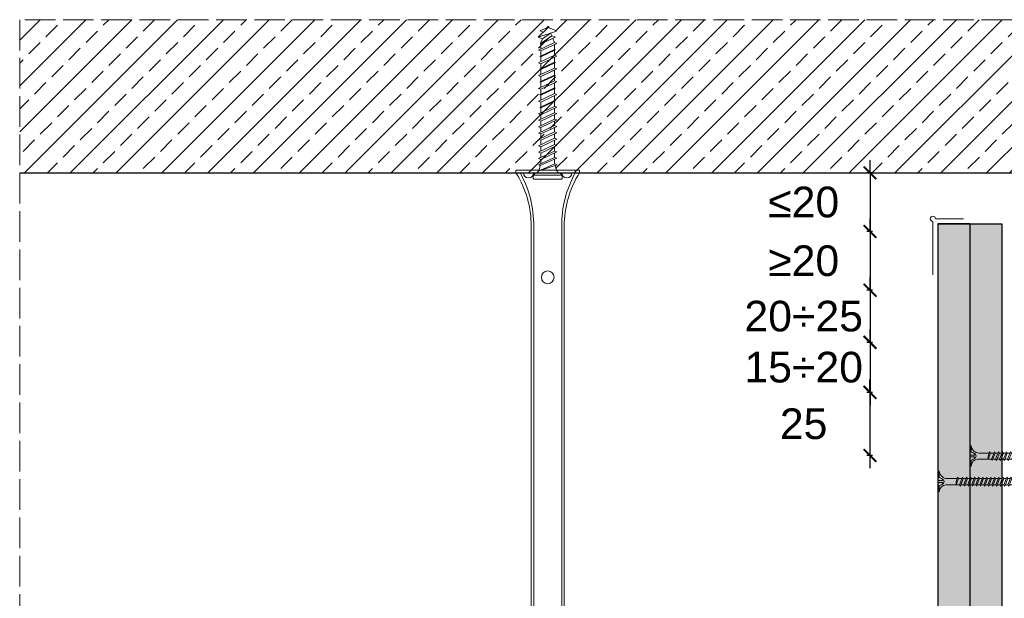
# Model space of a CAD drawing. Header units: millimetres. Extents: x -1515 to 3051, y -92 to 2830.
# Tile 2 of 30: x -1515 to -1129, y 451 to 678. Entities that reach past the tile are written whole.
import ezdxf

# ---------------------------------------------------------------- set-up
doc = ezdxf.new("R2010")
doc.units = ezdxf.units.MM
doc.linetypes.add('ACAD_ISO02W100', pattern=[15, 12, -3])
for name, color, linetype, lineweight in [('_RIGIPS AKCESORIA', 7, 'Continuous', 18), ('_RIGIPS G-K', 7, 'Continuous', 25), ('KRESKOWANIE', 7, 'Continuous', 9), ('PRZERYWANA', 7, 'ACAD_ISO02W100', 9), ('WYMIARY', 7, 'Continuous', 25)]:
    doc.layers.add(name, color=color, linetype=linetype, lineweight=lineweight)
doc.styles.get("Standard").update_dxf_attribs({"font": 'arial.ttf'})
doc.dimstyles.new('ISO-25', dxfattribs={"dimtxt": 2.5, "dimasz": 2.5, "dimexe": 1.25, "dimexo": 0.625, "dimtad": 1, "dimtxsty": 'Standard', "dimcen": 2.5, "dimadec": 0, "dimazin": 0, "dimtfac": 1, "dimtmove": 0, "dimatfit": 3, "dimfxl": 1, "dimarcsym": 0})
pattern_1 = [(225, (-1647.0183, -854.1394), (1.122532, -3.367596), [0, -3.175])]

# ---------------------------------------------------------------- blocks, each defined once
blk = doc.blocks.new('noniusz gorny widok')
for p, q in [((418.67, 301.96), (418.67, 302.96)), ((418.67, 302.96), (443.67, 302.96)), ((418.67, 301.96), (443.67, 301.96)), ((421.67, 301.96), (425.67, 301.96)), ((443.67, 301.96), (443.67, 302.96)), ((424.67, 11.96), (424.67, 281.05)), ((425.67, 11.96), (425.67, 281.05)), ((436.67, 11.96), (436.67, 281.05)), ((437.67, 11.96), (437.67, 281.05)), ((424.67, 11.96), (437.67, 11.96))]:
    blk.add_line(p, q)
for centre in [(431.17, 261.05), (431.17, 26.96)]:
    blk.add_circle(centre, 2.5)
for centre, radius, start, end in [((386.97, 281.54), 37.7, 359.2509, 32.7784), ((383.61, 281.48), 42.06, 359.4173, 29.1348), ((423.67, 301.96), 2, 180, 0), ((478.72, 281.48), 42.06, 150.8652, 180.5827), ((438.67, 301.96), 2, 180, 0), ((475.36, 281.54), 37.7, 147.2216, 180.7491)]:
    blk.add_arc(centre, radius, start, end)
blk = doc.blocks.new('kolek beton 65')
at = {"layer": '_RIGIPS AKCESORIA'}
for p, q in [((-125.3, -933.58), (-125.96, -934.72)), ((-122.91, -940.73), (-125.3, -933.58)), ((-122.93, -933.94), (-123.47, -935.41)), ((-120.25, -939.63), (-122.93, -933.94)), ((-120.48, -933.42), (-120.81, -934.33)), ((-117.51, -939.63), (-120.48, -933.42)), ((-117.93, -933.94), (-118.08, -934.33)), ((-115.25, -939.63), (-117.93, -933.94)), ((-115.48, -933.42), (-115.81, -934.33)), ((-112.51, -939.63), (-115.48, -933.42)), ((-112.93, -933.94), (-113.08, -934.33)), ((-110.25, -939.63), (-112.93, -933.94)), ((-110.48, -933.42), (-110.81, -934.33)), ((-110.48, -933.42), (-110.81, -934.33)), ((-107.51, -939.63), (-110.48, -933.42)), ((-107.93, -933.94), (-108.08, -934.33)), ((-105.25, -939.63), (-107.93, -933.94)), ((-105.48, -933.42), (-105.81, -934.33)), ((-102.51, -939.63), (-105.48, -933.42)), ((-102.93, -933.94), (-103.08, -934.33)), ((-100.25, -939.63), (-102.93, -933.94)), ((-100.48, -933.42), (-100.81, -934.33)), ((-97.51, -939.63), (-100.48, -933.42)), ((-97.93, -933.94), (-98.08, -934.33)), ((-95.25, -939.63), (-97.93, -933.94)), ((-95.48, -933.42), (-95.81, -934.33)), ((-92.51, -939.63), (-95.48, -933.42)), ((-92.98, -933.42), (-93.31, -934.33)), ((-90.01, -939.63), (-92.98, -933.42)), ((-90.48, -933.42), (-90.81, -934.33)), ((-87.51, -939.63), (-90.48, -933.42)), ((-87.98, -933.42), (-88.31, -934.33)), ((-85.01, -939.63), (-87.98, -933.42)), ((-85.48, -933.42), (-85.81, -934.33)), ((-82.51, -939.63), (-85.48, -933.42)), ((-82.98, -933.42), (-83.31, -934.33)), ((-80.01, -939.63), (-82.98, -933.42)), ((-80.48, -933.42), (-80.81, -934.33)), ((-77.51, -939.63), (-80.48, -933.42)), ((-77.98, -933.42), (-78.31, -934.33)), ((-75.01, -939.63), (-77.98, -933.42)), ((-75.47, -933.37), (-75.81, -934.33)), ((-75.47, -933.37), (-72.61, -939.89)), ((-72.91, -933.23), (-73.27, -934.2)), ((-70.43, -940.67), (-72.91, -933.23)), ((-68.91, -931.37), (-69.76, -932.23)), ((-69.76, -932.23), (-69.76, -941.73)), ((-67.81, -931.28), (-68.91, -931.37)), ((-68.91, -942.59), (-68.91, -931.37)), ((-67.26, -942.18), (-67.26, -931.78)), ((-126.91, -936.37), (-127.26, -936.98)), ((-126.9, -936.83), (-127.26, -936.98)), ((-126.72, -937.2), (-127.26, -936.98)), ((-127.02, -936.57), (-125.7, -939.37)), ((-125.41, -940.08), (-126.91, -936.37)), ((-126.69, -936.74), (-126.75, -936.77)), ((-125.96, -934.72), (-126.69, -936.74)), ((-126.69, -936.74), (-122.91, -940.73)), ((-123.47, -935.41), (-124.54, -935.85)), ((-122.3, -939.04), (-124.54, -935.85)), ((-123.47, -935.41), (-120.37, -939.96)), ((-120.86, -934.33), (-122.44, -934.98)), ((-120.81, -934.33), (-120.86, -934.33)), ((-117.85, -940.54), (-120.81, -934.33)), ((-118.08, -934.33), (-120.05, -934.33)), ((-118.08, -934.33), (-115.39, -940.02)), ((-115.81, -934.33), (-117.73, -934.33)), ((-112.85, -940.54), (-115.81, -934.33)), ((-113.08, -934.33), (-115.05, -934.33)), ((-113.08, -934.33), (-110.39, -940.02)), ((-110.81, -934.33), (-112.73, -934.33)), ((-108.28, -939.63), (-110.81, -934.33)), ((-107.85, -940.54), (-110.81, -934.33)), ((-108.08, -934.33), (-110.05, -934.33)), ((-107.51, -939.63), (-110.05, -934.33)), ((-108.08, -934.33), (-105.39, -940.02)), ((-105.81, -934.33), (-107.73, -934.33)), ((-102.85, -940.54), (-105.81, -934.33)), ((-103.08, -934.33), (-105.05, -934.33)), ((-103.08, -934.33), (-100.39, -940.02)), ((-100.81, -934.33), (-102.73, -934.33)), ((-97.85, -940.54), (-100.81, -934.33)), ((-98.08, -934.33), (-100.05, -934.33)), ((-98.08, -934.33), (-95.39, -940.02)), ((-95.81, -934.33), (-97.73, -934.33)), ((-92.85, -940.54), (-95.81, -934.33)), ((-93.31, -934.33), (-95.05, -934.33)), ((-90.35, -940.54), (-93.31, -934.33)), ((-90.81, -934.33), (-92.55, -934.33)), ((-87.85, -940.54), (-90.81, -934.33)), ((-88.31, -934.33), (-90.05, -934.33)), ((-85.35, -940.54), (-88.31, -934.33)), ((-85.81, -934.33), (-87.55, -934.33)), ((-82.85, -940.54), (-85.81, -934.33)), ((-83.31, -934.33), (-85.05, -934.33)), ((-80.35, -940.54), (-83.31, -934.33)), ((-80.81, -934.33), (-82.55, -934.33)), ((-77.85, -940.54), (-80.81, -934.33)), ((-80.05, -934.33), (-78.31, -934.33)), ((-75.35, -940.54), (-78.31, -934.33)), ((-75.81, -934.33), (-77.55, -934.33)), ((-72.85, -940.54), (-75.81, -934.33)), ((-73.27, -934.2), (-70.43, -940.67)), ((-124.89, -938.64), (-125.41, -940.08)), ((-122.3, -939.04), (-122.91, -940.73)), ((-120.86, -939.63), (-122.3, -939.04)), ((-120.6, -939.63), (-120.86, -939.63)), ((-120.25, -939.63), (-120.37, -939.96)), ((-118.28, -939.63), (-120.25, -939.63)), ((-117.51, -939.63), (-117.85, -940.54)), ((-115.58, -939.63), (-117.51, -939.63)), ((-115.25, -939.63), (-115.39, -940.02)), ((-113.28, -939.63), (-115.25, -939.63)), ((-112.51, -939.63), (-112.85, -940.54)), ((-110.6, -939.63), (-112.51, -939.63)), ((-110.25, -939.63), (-110.39, -940.02)), ((-108.28, -939.63), (-110.25, -939.63)), ((-107.51, -939.63), (-107.85, -940.54)), ((-107.51, -939.63), (-107.85, -940.54)), ((-105.6, -939.63), (-107.51, -939.63)), ((-105.25, -939.63), (-105.39, -940.02)), ((-103.28, -939.63), (-105.25, -939.63)), ((-102.51, -939.63), (-102.91, -940.73)), ((-100.6, -939.63), (-102.51, -939.63)), ((-100.25, -939.63), (-100.41, -940.08)), ((-98.28, -939.63), (-100.25, -939.63)), ((-97.51, -939.63), (-97.85, -940.54)), ((-95.6, -939.63), (-97.51, -939.63)), ((-95.25, -939.63), (-95.39, -940.02)), ((-93.28, -939.63), (-95.25, -939.63)), ((-92.51, -939.63), (-92.85, -940.54)), ((-90.78, -939.63), (-92.51, -939.63)), ((-90.01, -939.63), (-90.35, -940.54)), ((-88.28, -939.63), (-90.01, -939.63)), ((-87.51, -939.63), (-87.85, -940.54)), ((-85.78, -939.63), (-87.51, -939.63)), ((-85.01, -939.63), (-85.35, -940.54)), ((-83.28, -939.63), (-85.01, -939.63)), ((-82.51, -939.63), (-82.85, -940.54)), ((-80.78, -939.63), (-82.51, -939.63)), ((-80.01, -939.63), (-80.35, -940.54)), ((-78.28, -939.63), (-80.01, -939.63)), ((-77.51, -939.63), (-77.85, -940.54)), ((-77.51, -939.63), (-75.78, -939.63)), ((-75.01, -939.63), (-75.35, -940.54)), ((-72.61, -939.89), (-72.85, -940.54)), ((-68.91, -942.59), (-69.76, -941.73)), ((-67.81, -942.68), (-68.91, -942.59))]:
    blk.add_line(p, q, dxfattribs=at)
for centre, radius, start, end in [((-74.88, -924.33), 10, 282.9916, 297.2521), ((-70.76, -932.33), 1, 297.387, 0.1192), ((-67.76, -931.78), 0.5, 0, 95), ((-74.88, -924.33), 10, 269.0428, 279.2887), ((-74.88, -949.63), 10, 80.5289, 90.7633), ((-74.88, -949.63), 10, 62.7479, 76.8682), ((-70.76, -941.63), 1, 359.8807, 62.6128), ((-67.76, -942.18), 0.5, 265, 360)]:
    blk.add_arc(centre, radius, start, end, dxfattribs=at)
blk = doc.blocks.new('TN 25')
at = {"layer": '_RIGIPS AKCESORIA'}
for p, q in [((0, -0.84), (0, 7.16)), ((0, 7.16), (0.46, 7.16)), ((0.46, 4.78), (0, 4.78)), ((0.46, 7.16), (0.46, 4.78)), ((1.77, 3.5), (1.77, 4.2)), ((3.02, 4.46), (8.47, 4.46)), ((7.12, 4.46), (7.12, 3.18)), ((8.03, 2.01), (7.12, 4.46)), ((8.47, 4.46), (8.79, 5)), ((9.61, 1.51), (8.47, 4.46)), ((8.79, 5), (9.93, 2.01)), ((9, 4.46), (10.1, 4.46)), ((10.1, 4.46), (10.41, 5)), ((11.23, 1.51), (10.1, 4.46)), ((10.41, 5), (11.56, 2.01)), ((10.62, 4.46), (11.67, 4.46)), ((11.67, 4.46), (11.99, 5)), ((12.81, 1.51), (11.67, 4.46)), ((11.99, 5), (13.14, 2.01)), ((12.2, 4.46), (13.21, 4.46)), ((13.21, 4.46), (13.52, 5)), ((14.34, 1.51), (13.21, 4.46)), ((13.52, 5), (14.67, 2.01)), ((13.73, 4.46), (14.8, 4.46)), ((14.8, 4.46), (15.12, 5)), ((15.94, 1.51), (14.8, 4.46)), ((15.12, 5), (16.26, 2.01)), ((15.33, 4.46), (16.42, 4.46)), ((16.42, 4.46), (16.73, 5)), ((17.55, 1.51), (16.42, 4.46)), ((16.73, 5), (17.88, 2.01)), ((16.94, 4.46), (17.99, 4.46)), ((17.99, 4.46), (18.31, 5)), ((19.13, 1.51), (17.99, 4.46)), ((18.31, 5), (19.45, 2.01)), ((18.52, 4.46), (19.68, 4.46)), ((19.68, 4.46), (20, 5)), ((20.82, 1.51), (19.68, 4.46)), ((20, 5), (21.14, 2.01)), ((20.21, 4.46), (20.7, 4.46)), ((20.7, 4.46), (22.28, 3.98)), ((22.28, 3.98), (22.56, 4.37)), ((22.7, 2.36), (22.28, 3.98)), ((22.56, 4.37), (23.03, 2.71)), ((0, 3.5), (1.77, 3.5)), ((0, 2.83), (1.77, 2.83)), ((0.46, 1.64), (0, 1.64)), ((0.46, -0.84), (0.46, 1.64)), ((1.77, 2.83), (1.77, 2.18)), ((7.49, 2.01), (3.55, 2.01)), ((7.12, 3.18), (7.65, 1.53)), ((7.65, 1.53), (8.03, 2.01)), ((9.41, 2.01), (8.03, 2.01)), ((9.93, 2.01), (9.61, 1.51)), ((11.04, 2.01), (9.93, 2.01)), ((11.56, 2.01), (11.23, 1.51)), ((12.61, 2.01), (11.56, 2.01)), ((13.14, 2.01), (12.81, 1.51)), ((14.15, 2.01), (13.14, 2.01)), ((14.67, 2.01), (14.34, 1.51)), ((15.74, 2.01), (14.67, 2.01)), ((16.26, 2.01), (15.94, 1.51)), ((17.36, 2.01), (16.26, 2.01)), ((17.88, 2.01), (17.55, 1.51)), ((18.93, 2.01), (17.88, 2.01)), ((19.45, 2.01), (19.13, 1.51)), ((19.45, 2.01), (20.62, 2.01)), ((21.14, 2.01), (20.82, 1.51)), ((21.14, 2.01), (21.81, 2.12)), ((21.85, 1.83), (21.67, 3.28)), ((21.67, 3.28), (22.14, 2.4)), ((22.14, 2.4), (21.85, 1.83)), ((22.7, 2.36), (22.14, 2.4)), ((23.03, 2.71), (22.7, 2.36)), ((22.71, 3.85), (25, 3.24)), ((25, 3.24), (23.03, 2.71)), ((0, -0.84), (0.46, -0.84))]:
    blk.add_line(p, q, dxfattribs=at)
for centre, major_axis, ratio, start_param, end_param in [((3.09, 7.67), (0.17, 3.2), 0.826134, 1.773653, 3.180586), ((-0.04, 0.9), (0, 3.93), 0.848176, -0.720942, -0.151112), ((3.37, -1.57), (0.28, 3.57), 0.832181, 0.035984, 1.430787), ((-2.73, 15.91), (0, 14.76), 0.848176, 3.399396, 3.475072), ((0.59, 4.62), (0, 2.81), 0.848176, 3.475072, 3.862535), ((1.66, 3.18), (0, 0.895), 0.848176, -1.552777, -0.720942), ((1.66, 3.18), (0, 0.895), 0.848176, 3.862535, 4.730408)]:
    blk.add_ellipse(centre, major_axis=major_axis, ratio=ratio, start_param=start_param, end_param=end_param, dxfattribs=at)
blk = doc.blocks.new('TN 35')
at = {"layer": '_RIGIPS AKCESORIA'}
for p, q in [((0, -0.84), (0, 7.16)), ((0, 7.16), (0.46, 7.16)), ((0.46, 4.78), (0, 4.78)), ((0.46, 7.16), (0.46, 4.78)), ((1.77, 3.5), (1.77, 4.2)), ((3.02, 4.46), (8.47, 4.46)), ((7.12, 4.46), (7.12, 3.18)), ((8.03, 2.01), (7.12, 4.46)), ((8.47, 4.46), (8.79, 5)), ((9.61, 1.51), (8.47, 4.46)), ((8.79, 5), (9.93, 2.01)), ((9, 4.46), (10.1, 4.46)), ((10.1, 4.46), (10.41, 5)), ((11.23, 1.51), (10.1, 4.46)), ((10.41, 5), (11.56, 2.01)), ((10.62, 4.46), (11.67, 4.46)), ((11.67, 4.46), (11.99, 5)), ((12.81, 1.51), (11.67, 4.46)), ((11.99, 5), (13.14, 2.01)), ((12.2, 4.46), (13.21, 4.46)), ((13.21, 4.46), (13.52, 5)), ((14.34, 1.51), (13.21, 4.46)), ((13.52, 5), (14.67, 2.01)), ((13.73, 4.46), (14.8, 4.46)), ((14.8, 4.46), (15.12, 5)), ((15.94, 1.51), (14.8, 4.46)), ((15.12, 5), (16.26, 2.01)), ((15.33, 4.46), (16.42, 4.46)), ((16.42, 4.46), (16.73, 5)), ((17.55, 1.51), (16.42, 4.46)), ((16.73, 5), (17.88, 2.01)), ((16.94, 4.46), (17.99, 4.46)), ((17.99, 4.46), (18.31, 5)), ((19.13, 1.51), (17.99, 4.46)), ((18.31, 5), (19.45, 2.01)), ((18.52, 4.46), (19.57, 4.46)), ((19.57, 4.46), (19.88, 5)), ((20.7, 1.51), (19.57, 4.46)), ((19.88, 5), (21.03, 2.01)), ((20.09, 4.46), (21.14, 4.46)), ((21.14, 4.46), (21.46, 5)), ((22.28, 1.51), (21.14, 4.46)), ((21.46, 5), (22.6, 2.01)), ((21.67, 4.46), (22.72, 4.46)), ((22.72, 4.46), (23.03, 5)), ((23.85, 1.51), (22.72, 4.46)), ((23.03, 5), (24.18, 2.01)), ((23.24, 4.46), (24.29, 4.46)), ((24.29, 4.46), (24.61, 5)), ((25.43, 1.51), (24.29, 4.46)), ((24.61, 5), (25.75, 2.01)), ((24.81, 4.46), (25.87, 4.46)), ((25.87, 4.46), (26.18, 5)), ((27, 1.51), (25.87, 4.46)), ((26.18, 5), (27.33, 2.01)), ((26.39, 4.46), (27.44, 4.46)), ((27.44, 4.46), (27.76, 5)), ((28.58, 1.51), (27.44, 4.46)), ((27.76, 5), (28.9, 2.01)), ((27.96, 4.46), (29.13, 4.46)), ((29.13, 4.46), (29.45, 5)), ((30.27, 1.51), (29.13, 4.46)), ((29.45, 5), (30.59, 2.01)), ((29.65, 4.46), (30.15, 4.46)), ((30.15, 4.46), (31.73, 3.98)), ((31.73, 3.98), (32.01, 4.37)), ((32.15, 2.36), (31.73, 3.98)), ((32.01, 4.37), (32.48, 2.71)), ((0, 3.5), (1.77, 3.5)), ((0, 2.83), (1.77, 2.83)), ((0.46, 1.64), (0, 1.64)), ((0.46, -0.84), (0.46, 1.64)), ((1.77, 2.83), (1.77, 2.18)), ((7.49, 2.01), (3.55, 2.01)), ((7.12, 3.18), (7.65, 1.53)), ((7.65, 1.53), (8.03, 2.01)), ((9.41, 2.01), (8.03, 2.01)), ((9.93, 2.01), (9.61, 1.51)), ((11.04, 2.01), (9.93, 2.01)), ((11.56, 2.01), (11.23, 1.51)), ((12.61, 2.01), (11.56, 2.01)), ((13.14, 2.01), (12.81, 1.51)), ((14.15, 2.01), (13.14, 2.01)), ((14.67, 2.01), (14.34, 1.51)), ((15.74, 2.01), (14.67, 2.01)), ((16.26, 2.01), (15.94, 1.51)), ((17.36, 2.01), (16.26, 2.01)), ((17.88, 2.01), (17.55, 1.51)), ((18.93, 2.01), (17.84, 2.01)), ((19.45, 2.01), (19.13, 1.51)), ((20.51, 2.01), (19.41, 2.01)), ((21.03, 2.01), (20.7, 1.51)), ((22.08, 2.01), (20.99, 2.01)), ((22.6, 2.01), (22.28, 1.51)), ((23.66, 2.01), (22.56, 2.01)), ((24.18, 2.01), (23.85, 1.51)), ((25.23, 2.01), (24.14, 2.01)), ((25.75, 2.01), (25.43, 1.51)), ((26.81, 2.01), (25.71, 2.01)), ((27.33, 2.01), (27, 1.51)), ((28.38, 2.01), (27.33, 2.01)), ((28.9, 2.01), (28.58, 1.51)), ((28.9, 2.01), (30.07, 2.01)), ((30.59, 2.01), (30.27, 1.51)), ((30.59, 2.01), (31.26, 2.12)), ((31.3, 1.83), (31.12, 3.28)), ((31.12, 3.28), (31.59, 2.4)), ((31.59, 2.4), (31.3, 1.83)), ((32.15, 2.36), (31.59, 2.4)), ((32.48, 2.71), (32.15, 2.36)), ((32.16, 3.85), (35, 3.24)), ((35, 3.24), (32.48, 2.71)), ((0, -0.84), (0.46, -0.84))]:
    blk.add_line(p, q, dxfattribs=at)
for centre, major_axis, ratio, start_param, end_param in [((3.09, 7.67), (0.17, 3.2), 0.826134, 1.773653, 3.180586), ((-0.04, 0.9), (0, 3.93), 0.848176, -0.720942, -0.151112), ((3.37, -1.57), (0.28, 3.57), 0.832181, 0.035984, 1.430787), ((-2.73, 15.91), (0, 14.76), 0.848176, 3.399396, 3.475072), ((0.59, 4.62), (0, 2.81), 0.848176, 3.475072, 3.862535), ((1.66, 3.18), (0, 0.895), 0.848176, -1.552777, -0.720942), ((1.66, 3.18), (0, 0.895), 0.848176, 3.862535, 4.730408)]:
    blk.add_ellipse(centre, major_axis=major_axis, ratio=ratio, start_param=start_param, end_param=end_param, dxfattribs=at)
blk = doc.blocks.new('polnaroznik')
at = {"layer": '_RIGIPS AKCESORIA'}
for p, q in [((429.5, 44.15), (429.5, 55.15)), ((430.5, 56.15), (451.5, 56.15))]:
    blk.add_line(p, q, dxfattribs=at)
blk.add_arc((429.5, 56.15), 1, 0, 270, dxfattribs=at)
blk = doc.blocks.new('_ArchTick')
at = {"color": 0, "linetype": 'ByBlock', "const_width": 0.15}
blk.add_lwpolyline([(-0.5, -0.5), (0.5, 0.5)], dxfattribs=at)
blk = doc.blocks.new('*D48')
at = {"layer": 'Defpoints', "color": 0, "transparency": 16777216}
for p in [(-1135.61, 551.38), (-1182.02, 531.78), (-1136.21, 531.78)]:
    blk.add_point(p, dxfattribs=at)
at = {"layer": 'WYMIARY', "color": 0, "lineweight": -2, "transparency": 16777216}
for p, q in [((-1182.02, 551.38), (-1182.02, 556.38)), ((-1181.02, 551.38), (-1183.27, 551.38)), ((-1182.02, 551.38), (-1182.02, 531.78)), ((-1181.02, 531.78), (-1183.27, 531.78)), ((-1182.02, 531.78), (-1182.02, 526.78))]:
    blk.add_line(p, q, dxfattribs=at)
at = {"layer": 'WYMIARY', "color": 0, "lineweight": -2, "transparency": 16777216, "xscale": 5, "yscale": 5, "zscale": 5}
for p, rotation in [((-1182.02, 551.38), 270), ((-1182.02, 531.78), 90)]:
    blk.add_blockref('_ArchTick', p, dxfattribs=dict(at, rotation=rotation))
at = {"layer": 'WYMIARY', "color": 0, "transparency": 16777216, "insert": (-1208.02, 541.58), "char_height": 12, "attachment_point": 5}
blk.add_mtext('15÷20', dxfattribs=at)
blk = doc.blocks.new('*D49')
at = {"layer": 'Defpoints', "color": 0, "transparency": 16777216}
for p in [(-1136.21, 531.78), (-1182.03, 507.04), (-1136.93, 507.04)]:
    blk.add_point(p, dxfattribs=at)
at = {"layer": 'WYMIARY', "color": 0, "lineweight": -2, "transparency": 16777216}
for p, q in [((-1182.03, 531.78), (-1182.03, 536.78)), ((-1181.03, 531.78), (-1183.28, 531.78)), ((-1182.03, 531.78), (-1182.03, 507.04)), ((-1181.03, 507.04), (-1183.28, 507.04)), ((-1182.03, 507.04), (-1182.03, 502.04))]:
    blk.add_line(p, q, dxfattribs=at)
at = {"layer": 'WYMIARY', "color": 0, "lineweight": -2, "transparency": 16777216, "xscale": 5, "yscale": 5, "zscale": 5}
for p, rotation in [((-1182.03, 531.78), 270), ((-1182.03, 507.04), 90)]:
    blk.add_blockref('_ArchTick', p, dxfattribs=dict(at, rotation=rotation))
at = {"layer": 'WYMIARY', "color": 0, "transparency": 16777216, "insert": (-1208.04, 519.41), "char_height": 12, "attachment_point": 5}
blk.add_mtext('25', dxfattribs=at)
blk = doc.blocks.new('*D50')
at = {"layer": 'Defpoints', "color": 0, "transparency": 16777216}
for p in [(-1135.61, 571.78), (-1182.02, 551.38), (-1136.21, 551.38)]:
    blk.add_point(p, dxfattribs=at)
at = {"layer": 'WYMIARY', "color": 0, "lineweight": -2, "transparency": 16777216}
for p, q in [((-1182.02, 571.78), (-1182.02, 576.78)), ((-1181.02, 571.78), (-1183.27, 571.78)), ((-1182.02, 571.78), (-1182.02, 551.38)), ((-1181.02, 551.38), (-1183.27, 551.38)), ((-1182.02, 551.38), (-1182.02, 546.38))]:
    blk.add_line(p, q, dxfattribs=at)
at = {"layer": 'WYMIARY', "color": 0, "lineweight": -2, "transparency": 16777216, "xscale": 5, "yscale": 5, "zscale": 5}
for p, rotation in [((-1182.02, 571.78), 270), ((-1182.02, 551.38), 90)]:
    blk.add_blockref('_ArchTick', p, dxfattribs=dict(at, rotation=rotation))
at = {"layer": 'WYMIARY', "color": 0, "transparency": 16777216, "insert": (-1208.02, 561.58), "char_height": 12, "attachment_point": 5}
blk.add_mtext('20÷25', dxfattribs=at)
blk = doc.blocks.new('*D51')
at = {"layer": 'Defpoints', "color": 0, "transparency": 16777216}
for p in [(-1138.21, 594.78), (-1182.02, 571.78), (-1134.81, 571.78)]:
    blk.add_point(p, dxfattribs=at)
at = {"layer": 'WYMIARY', "color": 0, "lineweight": -2, "transparency": 16777216}
for p, q in [((-1182.02, 594.78), (-1182.02, 599.78)), ((-1181.02, 594.78), (-1183.27, 594.78)), ((-1182.02, 594.78), (-1182.02, 571.78)), ((-1181.02, 571.78), (-1183.27, 571.78)), ((-1182.02, 571.78), (-1182.02, 566.78))]:
    blk.add_line(p, q, dxfattribs=at)
at = {"layer": 'WYMIARY', "color": 0, "lineweight": -2, "transparency": 16777216, "xscale": 5, "yscale": 5, "zscale": 5}
for p, rotation in [((-1182.02, 594.78), 270), ((-1182.02, 571.78), 90)]:
    blk.add_blockref('_ArchTick', p, dxfattribs=dict(at, rotation=rotation))
at = {"layer": 'WYMIARY', "color": 0, "transparency": 16777216, "insert": (-1208.02, 583.28), "char_height": 12, "attachment_point": 5}
blk.add_mtext('≥20', dxfattribs=at)
blk = doc.blocks.new('*D52')
at = {"layer": 'Defpoints', "color": 0, "transparency": 16777216}
for p in [(-1138.21, 617.78), (-1182.02, 594.78), (-1136.21, 594.78)]:
    blk.add_point(p, dxfattribs=at)
at = {"layer": 'WYMIARY', "color": 0, "lineweight": -2, "transparency": 16777216}
for p, q in [((-1182.02, 617.78), (-1182.02, 622.78)), ((-1181.02, 617.78), (-1183.27, 617.78)), ((-1182.02, 617.78), (-1182.02, 594.78)), ((-1181.02, 594.78), (-1183.27, 594.78)), ((-1182.02, 594.78), (-1182.02, 589.78))]:
    blk.add_line(p, q, dxfattribs=at)
at = {"layer": 'WYMIARY', "color": 0, "lineweight": -2, "transparency": 16777216, "xscale": 5, "yscale": 5, "zscale": 5}
for p, rotation in [((-1182.02, 617.78), 270), ((-1182.02, 594.78), 90)]:
    blk.add_blockref('_ArchTick', p, dxfattribs=dict(at, rotation=rotation))
at = {"layer": 'WYMIARY', "color": 0, "transparency": 16777216, "insert": (-1208.02, 606.28), "char_height": 12, "attachment_point": 5}
blk.add_mtext('≤20', dxfattribs=at)

msp = doc.modelspace()

# ---------------------------------------------------------------- hatches: boundary and pattern name
at = {"layer": 'KRESKOWANIE'}
h = msp.add_hatch(dxfattribs=at)
h.set_pattern_fill('ANSI33', color=256, scale=2, angle=180, style=0)
h.set_pattern_definition([(225, (-2645.575, -891.477), (8.980256, -8.980256), []), (225, (-2654.555, -891.477), (8.980256, -8.980256), [6.35, -3.175])])
h.paths.add_polyline_path([(-1515.372, 677.78), (-1515.372, 617.78), (-691.372, 617.78), (-691.372, 677.78)])
h = msp.add_hatch(dxfattribs=at)
h.set_pattern_fill('DOTS', color=256, scale=2, angle=225, style=0)
h.set_pattern_definition(pattern_1)
h.paths.add_polyline_path([(-1142.872, 597.78), (-1155.372, 597.78), (-1155.372, 184.582), (-1142.872, 184.582)])
h = msp.add_hatch(dxfattribs=at)
h.set_pattern_fill('DOTS', color=256, scale=2, angle=225, style=0)
h.set_pattern_definition(pattern_1)
h.paths.add_polyline_path([(-1130.372, 597.78), (-1142.872, 597.78), (-1142.872, 184.582), (-1130.372, 184.582)])

# ---------------------------------------------------------------- linework, layer by layer
msp.add_line((-1515.372, 617.78), (-691.372, 617.78))
at = {"layer": '_RIGIPS G-K'}
for p, q in [((-1155.372, 597.78), (-1155.372, 184.582)), ((-1142.872, 597.78), (-1155.372, 597.78)), ((-1155.372, 597.78), (-1130.372, 597.78)), ((-1142.872, 597.78), (-1142.872, 184.582)), ((-1142.872, 597.78), (-1130.372, 597.78)), ((-1130.372, 597.78), (-1130.372, 184.582))]:
    msp.add_line(p, q, dxfattribs=at)
at = {"layer": 'PRZERYWANA'}
for p, q in [((-691.372, 677.78), (-1515.372, 677.78)), ((-1515.372, 677.78), (-1515.372, 232.332))]:
    msp.add_line(p, q, dxfattribs=at)

# ---------------------------------------------------------------- block references
at = {"layer": '_RIGIPS AKCESORIA', "rotation": 270}
msp.add_blockref('kolek beton 65', (-371.388, 548.019), dxfattribs=at)
at = {"layer": '_RIGIPS AKCESORIA', "xscale": -1}
msp.add_blockref('noniusz gorny widok', (-877.202, 315.825), dxfattribs=at)
for name, p, rotation in [('polnaroznik', (-1101.222, 1029.281), 90), ('TN 25', (-1142.872, 510.024), 180), ('TN 35', (-1155.372, 500.024), 180)]:
    msp.add_blockref(name, p, dxfattribs=dict(at, rotation=rotation))

# ---------------------------------------------------------------- dimensions: what is measured, and where the dimension line sits
at = {"layer": 'WYMIARY'}
for base, p1, p2, text, picture, middle in [((-1182.018, 594.78), (-1138.209, 617.78), (-1136.209, 594.78), '≤20', '*D52', (-1208.021, 606.28)), ((-1182.018, 571.78), (-1138.209, 594.78), (-1134.809, 571.78), '≥20', '*D51', (-1208.021, 583.28)), ((-1182.018, 551.38), (-1135.609, 571.78), (-1136.209, 551.38), '20÷25', '*D50', (-1208.021, 561.58)), ((-1182.018, 531.78), (-1135.609, 551.38), (-1136.209, 531.78), '15÷20', '*D48', (-1208.021, 541.58)), ((-1182.034, 507.038), (-1136.209, 531.78), (-1136.935, 507.038), '25', '*D49', (-1208.037, 519.409))]:
    dim = msp.add_linear_dim(base=base, p1=p1, p2=p2, angle=90, text=text, dimstyle='ISO-25', override={"dimtxt": 12, "dimasz": 5, "dimgap": 25, "dimtad": 3, "dimblk1": 'ArchTick', "dimblk2": 'ArchTick', "dimsah": 1, "dimtmove": 2, "dimfxlon": 1}, dxfattribs=at)
    dim.commit()
    dim.dimension.update_dxf_attribs({"geometry": picture, "text_midpoint": middle, "text_rotation": 180})

doc.saveas('drawing.dxf')
